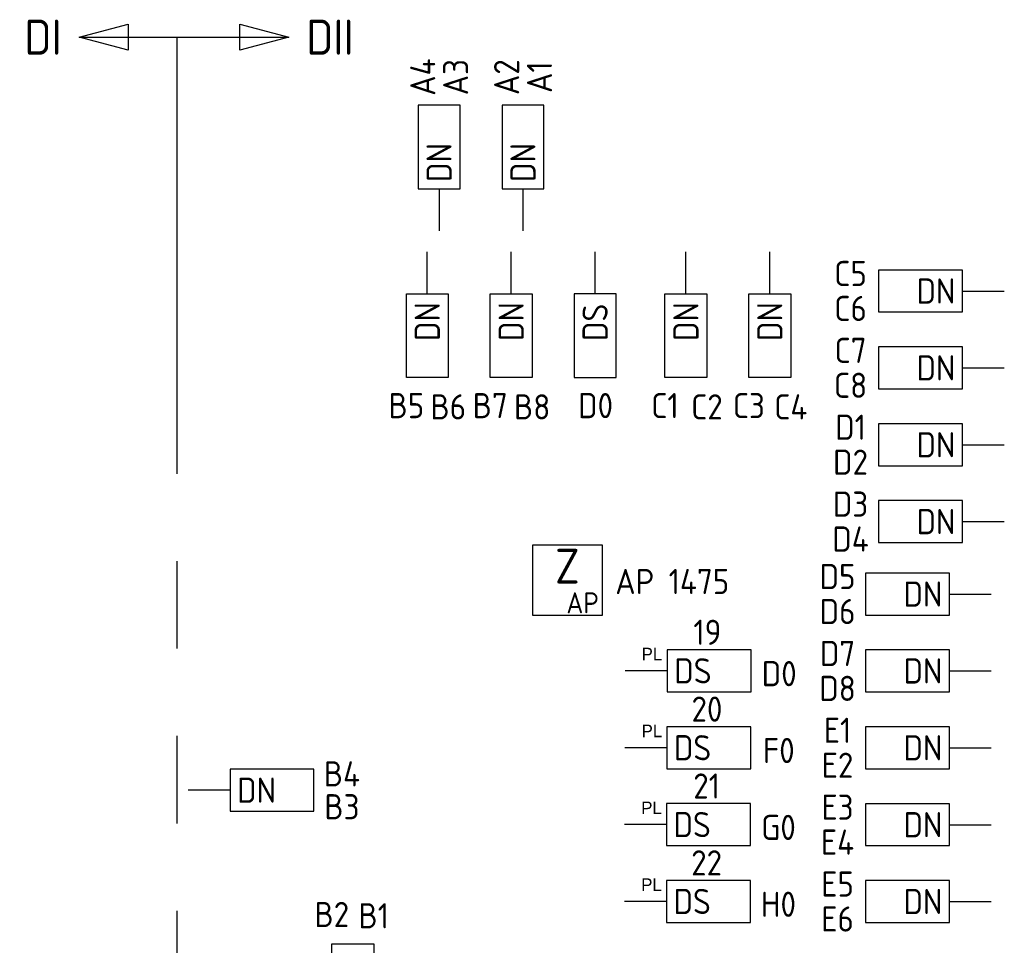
# Model space of a CAD drawing. Header units: millimetres. Extents: x 4336 to 79204, y -9688 to 63134.
# Tile 29 of 38: x 44475 to 51518, y 51664 to 58286. Entities that reach past the tile are written whole.
import ezdxf
from ezdxf.enums import TextEntityAlignment as Align

# ---------------------------------------------------------------- set-up
doc = ezdxf.new("R2010")
doc.units = ezdxf.units.MM
doc.header["$LTSCALE"] = 100
doc.linetypes.add('B0801', pattern=[62.5, 31.25, -6.25, 6.25, -6.25, 6.25, -6.25])
doc.layers.get('0').update_dxf_attribs({"linetype": 'CONTINUOUS'})
for name, color, linetype in [('EB63105-_ATTRIB', 1, 'CONTINUOUS'), ('EB6416--_ATTRIB', 1, 'CONTINUOUS'), ('EB6445--_ATTRIB', 2, 'CONTINUOUS'), ('EL631005_KSTSCH', 6, 'B0801'), ('EL6416--_WIRELESS-Z', 1, 'CONTINUOUS'), ('EL6445--_DATANET', 3, 'CONTINUOUS')]:
    doc.layers.add(name, color=color, linetype=linetype)
doc.styles.add('1_5', font='isocp.shx', dxfattribs={"height": 1.5})
doc.styles.add('1_8', font='iso')
doc.styles.add('2_5', font='isocp.shx', dxfattribs={"height": 2.5})
doc.styles.add('5_0', font='iso', dxfattribs={"height": 5})
doc.styles.add('BURO-025', font='burofont.shx', dxfattribs={"height": 2.5})
doc.styles.add('NORATT', font='isocp.shx')

# ---------------------------------------------------------------- blocks, each defined once
blk = doc.blocks.new('EA644501')
for p, q in [((-1.5, 6), (-1.5, 0)), ((1.5, 6), (-1.5, 6)), ((1.5, 0), (1.5, 6)), ((-1.5, 0), (1.5, 0))]:
    blk.add_line(p, q)
at = {"color": 2}
blk.add_line((0, 0), (0, -3), dxfattribs=at)
at = {"style": '1_8', "flags": 9}
blk.add_attdef('NUMMER', text='', height=1.8, rotation=90, dxfattribs=at).set_placement((-3.5, 8), align=Align.BOTTOM_LEFT)
at = {"style": '1_8'}
for tag, flags, p in [('NUMMERAP', 9, (-1.5, 8)), ('NUMMERBP', 9, (1.5, 8)), ('NUMMERA', 8, (-1.5, 8)), ('NUMMERB', 8, (1.5, 8))]:
    blk.add_attdef(tag, text='', height=1.8, rotation=90, dxfattribs=dict(at, flags=flags)).set_placement(p, align=Align.MIDDLE_CENTER)
at = {"style": '1_8', "flags": 8}
blk.add_attdef('CODE', text='', height=1.8, rotation=90, dxfattribs=at).set_placement((0, 0.5), align=Align.MIDDLE_LEFT)
at = {"style": '1_8', "flags": 9}
for tag, p in [('TYPE', (0, 4)), ('FABR', (0, 3)), ('PDATE', (0, 2)), ('PVERS', (0, 1)), ('PCODE', (0, 0))]:
    blk.add_attdef(tag, text='', height=1.8, dxfattribs=at).set_placement(p, align=Align.MIDDLE_CENTER)
for tag in ['VERD', 'PATCHSTR', 'PANEEL']:
    blk.add_attdef(tag, text='', height=1.8, dxfattribs=at).set_placement((2, 0), align=Align.BOTTOM_LEFT)
blk = doc.blocks.new('ES111271')
at = {"color": 0}
blk.add_line((0, 15), (0, -15), dxfattribs=at)
for points in [[(-1.87, 8), (0, 15), (1.87, 8)], [(1.87, -8), (0, -15), (-1.87, -8)]]:
    blk.add_lwpolyline(points, close=True, dxfattribs=at)
at = {"color": 0, "style": '5_0', "flags": 8}
blk.add_attdef('KAST-1', text='', height=5, rotation=270, dxfattribs=at).set_placement((0, 17.5), align=Align.MIDDLE_RIGHT)
at = {"style": '1_8', "flags": 8}
blk.add_attdef('M_CODE', text='', height=1.8, dxfattribs=at).set_placement((0, 0), align=Align.MIDDLE_CENTER)
at = {"color": 0, "style": '5_0', "flags": 8}
blk.add_attdef('KAST-2', text='', height=5, rotation=270, dxfattribs=at).set_placement((0, -17.5), align=Align.MIDDLE_LEFT)
blk = doc.blocks.new('Wrls-Zender')
blk.add_lwpolyline([(-2.5, -2.5), (2.5, -2.5), (2.5, 2.5), (-2.5, 2.5)], close=True)
at = {"style": '2_5'}
blk.add_text('Z', height=2.5, dxfattribs=at).set_placement((0, 1), align=Align.MIDDLE_CENTER)
at = {"style": '1_5'}
blk.add_text('AP', height=1.5, dxfattribs=at).set_placement((2.25, -2.375), align=Align.RIGHT)
at = {"style": '1_8', "flags": 8}
blk.add_attdef('ADRES', (3, -2.5), '', height=1.8, dxfattribs=at)
at = {"style": '1_8', "flags": 9}
blk.add_attdef('M_CODE', text='', height=1.8, dxfattribs=at).set_placement((-2.5, -4.5), align=Align.MIDDLE_LEFT)

msp = doc.modelspace()

# ---------------------------------------------------------------- linework, layer by layer
at = {"layer": 'EL631005_KSTSCH', "color": 6}
msp.add_lwpolyline([(45600, 58161.1), (45600, 49941.4), (47099.8, 49941.4), (47099.8, 39441.4), (46500, 39441.4), (46500, 23541.4), (46500, 7641.4), (47625, 7641.4), (47625, 5241.4), (45600, 5241.4), (45600, -388.6), (46800, -388.6), (46800, -3508.8)], dxfattribs=at)

# ---------------------------------------------------------------- block references
at = {"layer": 'EL631005_KSTSCH'}
ref = msp.add_blockref('ES111271', (45650, 58161.1), dxfattribs=dict(at, xscale=50, yscale=50, zscale=50, rotation=90))
ref.add_attrib('KAST-1', 'DI', dxfattribs={"layer": 'EB63105-_ATTRIB', "color": 4, "height": 250, "rotation": -360, "style": 'NORATT', "flags": 8}).set_placement((44775, 58161.1), align=Align.MIDDLE_RIGHT)
ref.add_attrib('KAST-2', 'DII', dxfattribs={"layer": 'EB63105-_ATTRIB', "color": 4, "height": 250, "rotation": -360, "style": 'NORATT', "flags": 8}).set_placement((46525, 58161.1), align=Align.MIDDLE_LEFT)
at = {"layer": 'EL6416--_WIRELESS-Z'}
ref = msp.add_blockref('Wrls-Zender', (48392.7, 54276.5), dxfattribs=dict(at, xscale=100, yscale=100, zscale=100))
ref.add_attrib('ADRES', 'AP 1475', (48735.2, 54176.5), dxfattribs={"layer": 'EB6416--_ATTRIB', "color": 1, "height": 180, "style": 'NORATT', "flags": 8})
at = {"layer": 'EL6445--_DATANET'}
ref = msp.add_blockref('EA644501', (47475, 57075), dxfattribs=dict(at, xscale=100, yscale=100, zscale=100))
ref.add_attrib('CODE', 'DN', dxfattribs={"layer": 'EB6445--_ATTRIB', "color": 1, "height": 180, "rotation": 90, "style": 'NORATT', "flags": 8}).set_placement((47475, 57125), align=Align.MIDDLE_LEFT)
ref.add_attrib('NUMMERA', 'A3', dxfattribs={"layer": 'EB6445--_ATTRIB', "color": 1, "height": 180, "rotation": 90, "style": 'NORATT', "flags": 8}).set_placement((47593.1, 57875), align=Align.MIDDLE_CENTER)
ref.add_attrib('NUMMERB', 'A4', dxfattribs={"layer": 'EB6445--_ATTRIB', "color": 1, "height": 180, "rotation": 90, "style": 'NORATT', "flags": 8}).set_placement((47358, 57875), align=Align.MIDDLE_CENTER)
ref = msp.add_blockref('EA644501', (48075, 57075), dxfattribs=dict(at, xscale=100, yscale=100, zscale=100))
ref.add_attrib('CODE', 'DN', dxfattribs={"layer": 'EB6445--_ATTRIB', "color": 1, "height": 180, "rotation": 90, "style": 'NORATT', "flags": 8}).set_placement((48075, 57125), align=Align.MIDDLE_LEFT)
ref.add_attrib('NUMMERA', 'A2', dxfattribs={"layer": 'EB6445--_ATTRIB', "color": 1, "height": 180, "rotation": 90, "style": 'NORATT', "flags": 8}).set_placement((47958, 57875), align=Align.MIDDLE_CENTER)
ref.add_attrib('NUMMERB', 'A1', dxfattribs={"layer": 'EB6445--_ATTRIB', "color": 1, "height": 180, "rotation": 90, "style": 'NORATT', "flags": 8}).set_placement((48193.1, 57875), align=Align.MIDDLE_CENTER)
ref = msp.add_blockref('EA644501', (47390.6, 56325), dxfattribs=dict(at, xscale=-100, yscale=100, zscale=100, rotation=180))
ref.add_attrib('CODE', 'DN', dxfattribs={"layer": 'EB6445--_ATTRIB', "color": 1, "height": 180, "rotation": 90, "style": 'NORATT', "flags": 8}).set_placement((47390.6, 55987), align=Align.MIDDLE_LEFT)
ref.add_attrib('NUMMERA', 'B5', dxfattribs={"layer": 'EB6445--_ATTRIB', "color": 1, "height": 180, "style": 'NORATT', "flags": 8}).set_placement((47240.6, 55525), align=Align.MIDDLE_CENTER)
ref.add_attrib('NUMMERB', 'B6', dxfattribs={"layer": 'EB6445--_ATTRIB', "color": 1, "height": 180, "style": 'NORATT', "flags": 8}).set_placement((47540.6, 55516), align=Align.MIDDLE_CENTER)
ref = msp.add_blockref('EA644501', (47990.6, 56325), dxfattribs=dict(at, xscale=-100, yscale=100, zscale=100, rotation=180))
ref.add_attrib('CODE', 'DN', dxfattribs={"layer": 'EB6445--_ATTRIB', "color": 1, "height": 180, "rotation": 90, "style": 'NORATT', "flags": 8}).set_placement((47990.6, 55987), align=Align.MIDDLE_LEFT)
ref.add_attrib('NUMMERA', 'B7', dxfattribs={"layer": 'EB6445--_ATTRIB', "color": 1, "height": 180, "style": 'NORATT', "flags": 8}).set_placement((47840.6, 55525), align=Align.MIDDLE_CENTER)
ref.add_attrib('NUMMERB', 'B8', dxfattribs={"layer": 'EB6445--_ATTRIB', "color": 1, "height": 180, "style": 'NORATT', "flags": 8}).set_placement((48140.6, 55516), align=Align.MIDDLE_CENTER)
ref = msp.add_blockref('EA644501', (48590.6, 56325), dxfattribs=dict(at, xscale=100, yscale=100, zscale=100, rotation=180))
ref.add_attrib('CODE', 'DS', dxfattribs={"layer": 'EB6445--_ATTRIB', "color": 1, "height": 180, "rotation": 90, "style": 'NORATT', "flags": 8}).set_placement((48590.6, 55987), align=Align.MIDDLE_LEFT)
ref.add_attrib('NUMMERA', 'D0', dxfattribs={"layer": 'EB6445--_ATTRIB', "color": 1, "height": 180, "style": 'NORATT', "flags": 8}).set_placement((48594.2, 55525), align=Align.MIDDLE_CENTER)
ref = msp.add_blockref('EA644501', (49240.6, 56325), dxfattribs=dict(at, xscale=-100, yscale=100, zscale=100, rotation=180))
ref.add_attrib('CODE', 'DN', dxfattribs={"layer": 'EB6445--_ATTRIB', "color": 1, "height": 180, "rotation": 90, "style": 'NORATT', "flags": 8}).set_placement((49240.6, 55987), align=Align.MIDDLE_LEFT)
ref.add_attrib('NUMMERA', 'C1', dxfattribs={"layer": 'EB6445--_ATTRIB', "color": 1, "height": 180, "style": 'NORATT', "flags": 8}).set_placement((49090.6, 55525), align=Align.MIDDLE_CENTER)
ref.add_attrib('NUMMERB', 'C2', dxfattribs={"layer": 'EB6445--_ATTRIB', "color": 1, "height": 180, "style": 'NORATT', "flags": 8}).set_placement((49390.6, 55516), align=Align.MIDDLE_CENTER)
ref = msp.add_blockref('EA644501', (49840.6, 56325), dxfattribs=dict(at, xscale=-100, yscale=100, zscale=100, rotation=180))
ref.add_attrib('CODE', 'DN', dxfattribs={"layer": 'EB6445--_ATTRIB', "color": 1, "height": 180, "rotation": 90, "style": 'NORATT', "flags": 8}).set_placement((49840.6, 55987), align=Align.MIDDLE_LEFT)
ref.add_attrib('NUMMERA', 'C3', dxfattribs={"layer": 'EB6445--_ATTRIB', "color": 1, "height": 180, "style": 'NORATT', "flags": 8}).set_placement((49690.6, 55525), align=Align.MIDDLE_CENTER)
ref.add_attrib('NUMMERB', 'C4', dxfattribs={"layer": 'EB6445--_ATTRIB', "color": 1, "height": 180, "style": 'NORATT', "flags": 8}).set_placement((49990.6, 55516), align=Align.MIDDLE_CENTER)
ref = msp.add_blockref('EA644501', (51218, 56344.9), dxfattribs=dict(at, xscale=100, yscale=100, zscale=100, rotation=90))
ref.add_attrib('CODE', 'DN', dxfattribs={"layer": 'EB6445--_ATTRIB', "color": 1, "height": 180, "style": 'NORATT', "flags": 8}).set_placement((51168, 56344.9), align=Align.MIDDLE_RIGHT)
ref.add_attrib('NUMMERA', 'C5', dxfattribs={"layer": 'EB6445--_ATTRIB', "color": 1, "height": 180, "style": 'NORATT', "flags": 8}).set_placement((50418, 56470.2), align=Align.MIDDLE_CENTER)
ref.add_attrib('NUMMERB', 'C6', dxfattribs={"layer": 'EB6445--_ATTRIB', "color": 1, "height": 180, "style": 'NORATT', "flags": 8}).set_placement((50418, 56220.2), align=Align.MIDDLE_CENTER)
ref = msp.add_blockref('EA644501', (51218, 55794.9), dxfattribs=dict(at, xscale=100, yscale=100, zscale=100, rotation=90))
ref.add_attrib('CODE', 'DN', dxfattribs={"layer": 'EB6445--_ATTRIB', "color": 1, "height": 180, "style": 'NORATT', "flags": 8}).set_placement((51168, 55794.9), align=Align.MIDDLE_RIGHT)
ref.add_attrib('NUMMERA', 'C7', dxfattribs={"layer": 'EB6445--_ATTRIB', "color": 1, "height": 180, "style": 'NORATT', "flags": 8}).set_placement((50418, 55920.2), align=Align.MIDDLE_CENTER)
ref.add_attrib('NUMMERB', 'C8', dxfattribs={"layer": 'EB6445--_ATTRIB', "color": 1, "height": 180, "style": 'NORATT', "flags": 8}).set_placement((50418, 55670.2), align=Align.MIDDLE_CENTER)
ref = msp.add_blockref('EA644501', (51218, 55244.9), dxfattribs=dict(at, xscale=100, yscale=100, zscale=100, rotation=90))
ref.add_attrib('CODE', 'DN', dxfattribs={"layer": 'EB6445--_ATTRIB', "color": 1, "height": 180, "style": 'NORATT', "flags": 8}).set_placement((51168, 55244.9), align=Align.MIDDLE_RIGHT)
ref.add_attrib('NUMMERA', 'D1', dxfattribs={"layer": 'EB6445--_ATTRIB', "color": 1, "height": 180, "style": 'NORATT', "flags": 8}).set_placement((50418, 55370.2), align=Align.MIDDLE_CENTER)
ref.add_attrib('NUMMERB', 'D2', dxfattribs={"layer": 'EB6445--_ATTRIB', "color": 1, "height": 180, "style": 'NORATT', "flags": 8}).set_placement((50418, 55120.2), align=Align.MIDDLE_CENTER)
ref = msp.add_blockref('EA644501', (51218, 54694.9), dxfattribs=dict(at, xscale=100, yscale=100, zscale=100, rotation=90))
ref.add_attrib('CODE', 'DN', dxfattribs={"layer": 'EB6445--_ATTRIB', "color": 1, "height": 180, "style": 'NORATT', "flags": 8}).set_placement((51168, 54694.9), align=Align.MIDDLE_RIGHT)
ref.add_attrib('NUMMERA', 'D3', dxfattribs={"layer": 'EB6445--_ATTRIB', "color": 1, "height": 180, "style": 'NORATT', "flags": 8}).set_placement((50418, 54820.2), align=Align.MIDDLE_CENTER)
ref.add_attrib('NUMMERB', 'D4', dxfattribs={"layer": 'EB6445--_ATTRIB', "color": 1, "height": 180, "style": 'NORATT', "flags": 8}).set_placement((50418, 54570.2), align=Align.MIDDLE_CENTER)
ref = msp.add_blockref('EA644501', (51125, 54176.5), dxfattribs=dict(at, xscale=100, yscale=100, zscale=100, rotation=90))
ref.add_attrib('CODE', 'DN', dxfattribs={"layer": 'EB6445--_ATTRIB', "color": 1, "height": 180, "style": 'NORATT', "flags": 8}).set_placement((51075, 54176.5), align=Align.MIDDLE_RIGHT)
ref.add_attrib('NUMMERA', 'D5', dxfattribs={"layer": 'EB6445--_ATTRIB', "color": 1, "height": 180, "style": 'NORATT', "flags": 8}).set_placement((50325, 54301.8), align=Align.MIDDLE_CENTER)
ref.add_attrib('NUMMERB', 'D6', dxfattribs={"layer": 'EB6445--_ATTRIB', "color": 1, "height": 180, "style": 'NORATT', "flags": 8}).set_placement((50325, 54051.8), align=Align.MIDDLE_CENTER)
ref = msp.add_blockref('EA644501', (49107, 53627.3), dxfattribs=dict(at, xscale=100, yscale=100, zscale=100, rotation=270))
ref.add_attrib('CODE', 'DS', dxfattribs={"layer": 'EB6445--_ATTRIB', "color": 1, "height": 180, "style": 'NORATT', "flags": 8}).set_placement((49157, 53627.3), align=Align.MIDDLE_LEFT)
ref.add_attrib('NUMMERA', 'D0', dxfattribs={"layer": 'EB6445--_ATTRIB', "color": 1, "height": 180, "style": 'NORATT', "flags": 8}).set_placement((49907.7, 53607.2), align=Align.MIDDLE_CENTER)
ref.add_attrib('TYPE', '19', dxfattribs={"layer": 'EB6445--_ATTRIB', "color": 1, "height": 180, "style": 'NORATT', "flags": 8}).set_placement((49393.7, 53903.2), align=Align.MIDDLE_CENTER)
ref = msp.add_blockref('EA644501', (51125, 53626.5), dxfattribs=dict(at, xscale=100, yscale=100, zscale=100, rotation=90))
ref.add_attrib('CODE', 'DN', dxfattribs={"layer": 'EB6445--_ATTRIB', "color": 1, "height": 180, "style": 'NORATT', "flags": 8}).set_placement((51075, 53626.5), align=Align.MIDDLE_RIGHT)
ref.add_attrib('NUMMERA', 'D7', dxfattribs={"layer": 'EB6445--_ATTRIB', "color": 1, "height": 180, "style": 'NORATT', "flags": 8}).set_placement((50325, 53751.8), align=Align.MIDDLE_CENTER)
ref.add_attrib('NUMMERB', 'D8', dxfattribs={"layer": 'EB6445--_ATTRIB', "color": 1, "height": 180, "style": 'NORATT', "flags": 8}).set_placement((50325, 53501.8), align=Align.MIDDLE_CENTER)
ref = msp.add_blockref('EA644501', (49104.4, 53077.3), dxfattribs=dict(at, xscale=100, yscale=100, zscale=100, rotation=270))
ref.add_attrib('CODE', 'DS', dxfattribs={"layer": 'EB6445--_ATTRIB', "color": 1, "height": 180, "style": 'NORATT', "flags": 8}).set_placement((49154.4, 53077.3), align=Align.MIDDLE_LEFT)
ref.add_attrib('NUMMERA', 'F0', dxfattribs={"layer": 'EB6445--_ATTRIB', "color": 1, "height": 180, "style": 'NORATT', "flags": 8}).set_placement((49905.1, 53057.2), align=Align.MIDDLE_CENTER)
ref.add_attrib('TYPE', '20', dxfattribs={"layer": 'EB6445--_ATTRIB', "color": 1, "height": 180, "style": 'NORATT', "flags": 8}).set_placement((49391.1, 53353.4), align=Align.MIDDLE_CENTER)
ref = msp.add_blockref('EA644501', (51125, 53076.5), dxfattribs=dict(at, xscale=100, yscale=100, zscale=100, rotation=90))
ref.add_attrib('CODE', 'DN', dxfattribs={"layer": 'EB6445--_ATTRIB', "color": 1, "height": 180, "style": 'NORATT', "flags": 8}).set_placement((51075, 53076.5), align=Align.MIDDLE_RIGHT)
ref.add_attrib('NUMMERA', 'E1', dxfattribs={"layer": 'EB6445--_ATTRIB', "color": 1, "height": 180, "style": 'NORATT', "flags": 8}).set_placement((50325, 53201.8), align=Align.MIDDLE_CENTER)
ref.add_attrib('NUMMERB', 'E2', dxfattribs={"layer": 'EB6445--_ATTRIB', "color": 1, "height": 180, "style": 'NORATT', "flags": 8}).set_placement((50325, 52951.8), align=Align.MIDDLE_CENTER)
ref = msp.add_blockref('EA644501', (45980, 52773.1), dxfattribs=dict(at, xscale=100, yscale=100, zscale=100, rotation=270))
ref.add_attrib('CODE', 'DN', dxfattribs={"layer": 'EB6445--_ATTRIB', "color": 1, "height": 180, "style": 'NORATT', "flags": 8}).set_placement((46030, 52773.1), align=Align.MIDDLE_LEFT)
ref.add_attrib('NUMMERA', 'B4', dxfattribs={"layer": 'EB6445--_ATTRIB', "color": 1, "height": 180, "style": 'NORATT', "flags": 8}).set_placement((46780, 52890.1), align=Align.MIDDLE_CENTER)
ref.add_attrib('NUMMERB', 'B3', dxfattribs={"layer": 'EB6445--_ATTRIB', "color": 1, "height": 180, "style": 'NORATT', "flags": 8}).set_placement((46780, 52655), align=Align.MIDDLE_CENTER)
ref = msp.add_blockref('EA644501', (49101.7, 52527.4), dxfattribs=dict(at, xscale=100, yscale=100, zscale=100, rotation=270))
ref.add_attrib('CODE', 'DS', dxfattribs={"layer": 'EB6445--_ATTRIB', "color": 1, "height": 180, "style": 'NORATT', "flags": 8}).set_placement((49151.7, 52527.4), align=Align.MIDDLE_LEFT)
ref.add_attrib('NUMMERA', 'G0', dxfattribs={"layer": 'EB6445--_ATTRIB', "color": 1, "height": 180, "style": 'NORATT', "flags": 8}).set_placement((49902.5, 52507.2), align=Align.MIDDLE_CENTER)
ref.add_attrib('TYPE', '21', dxfattribs={"layer": 'EB6445--_ATTRIB', "color": 1, "height": 180, "style": 'NORATT', "flags": 8}).set_placement((49388.5, 52803.4), align=Align.MIDDLE_CENTER)
ref = msp.add_blockref('EA644501', (51125, 52526.5), dxfattribs=dict(at, xscale=100, yscale=100, zscale=100, rotation=90))
ref.add_attrib('CODE', 'DN', dxfattribs={"layer": 'EB6445--_ATTRIB', "color": 1, "height": 180, "style": 'NORATT', "flags": 8}).set_placement((51075, 52526.5), align=Align.MIDDLE_RIGHT)
ref.add_attrib('NUMMERA', 'E3', dxfattribs={"layer": 'EB6445--_ATTRIB', "color": 1, "height": 180, "style": 'NORATT', "flags": 8}).set_placement((50325, 52651.8), align=Align.MIDDLE_CENTER)
ref.add_attrib('NUMMERB', 'E4', dxfattribs={"layer": 'EB6445--_ATTRIB', "color": 1, "height": 180, "style": 'NORATT', "flags": 8}).set_placement((50325, 52401.8), align=Align.MIDDLE_CENTER)
ref = msp.add_blockref('EA644501', (49101.7, 51977.4), dxfattribs=dict(at, xscale=100, yscale=100, zscale=100, rotation=270))
ref.add_attrib('CODE', 'DS', dxfattribs={"layer": 'EB6445--_ATTRIB', "color": 1, "height": 180, "style": 'NORATT', "flags": 8}).set_placement((49151.7, 51977.4), align=Align.MIDDLE_LEFT)
ref.add_attrib('NUMMERA', 'H0', dxfattribs={"layer": 'EB6445--_ATTRIB', "color": 1, "height": 180, "style": 'NORATT', "flags": 8}).set_placement((49902.5, 51957.2), align=Align.MIDDLE_CENTER)
ref.add_attrib('TYPE', '22', dxfattribs={"layer": 'EB6445--_ATTRIB', "color": 1, "height": 180, "style": 'NORATT', "flags": 8}).set_placement((49388.5, 52253.4), align=Align.MIDDLE_CENTER)
ref = msp.add_blockref('EA644501', (51125, 51976.5), dxfattribs=dict(at, xscale=100, yscale=100, zscale=100, rotation=90))
ref.add_attrib('CODE', 'DN', dxfattribs={"layer": 'EB6445--_ATTRIB', "color": 1, "height": 180, "style": 'NORATT', "flags": 8}).set_placement((51075, 51976.5), align=Align.MIDDLE_RIGHT)
ref.add_attrib('NUMMERA', 'E5', dxfattribs={"layer": 'EB6445--_ATTRIB', "color": 1, "height": 180, "style": 'NORATT', "flags": 8}).set_placement((50325, 52101.8), align=Align.MIDDLE_CENTER)
ref.add_attrib('NUMMERB', 'E6', dxfattribs={"layer": 'EB6445--_ATTRIB', "color": 1, "height": 180, "style": 'NORATT', "flags": 8}).set_placement((50325, 51851.8), align=Align.MIDDLE_CENTER)
ref = msp.add_blockref('EA644501', (46857.4, 51075), dxfattribs=dict(at, xscale=-100, yscale=100, zscale=100))
ref.add_attrib('CODE', 'DN', dxfattribs={"layer": 'EB6445--_ATTRIB', "color": 1, "height": 180, "rotation": 90, "style": 'NORATT', "flags": 8}).set_placement((46857.4, 51267.3), align=Align.MIDDLE_LEFT)
ref.add_attrib('NUMMERA', 'B1', dxfattribs={"layer": 'EB6445--_ATTRIB', "color": 1, "height": 180, "style": 'NORATT', "flags": 8}).set_placement((47007.4, 51875), align=Align.MIDDLE_CENTER)
ref.add_attrib('NUMMERB', 'B2', dxfattribs={"layer": 'EB6445--_ATTRIB', "color": 1, "height": 180, "style": 'NORATT', "flags": 8}).set_placement((46707.4, 51884), align=Align.MIDDLE_CENTER)

# ---------------------------------------------------------------- texts
at = {"layer": 'EL6445--_DATANET', "char_height": 90, "width": 298.331, "attachment_point": 5, "style": 'BURO-025'}
for insert in [(48997, 53747.4), (48997, 53197.4), (48994.3, 52647.4), (48994.3, 52097.4)]:
    msp.add_mtext('{\\C2;PL}', dxfattribs=dict(at, insert=insert))

doc.saveas('drawing.dxf')
